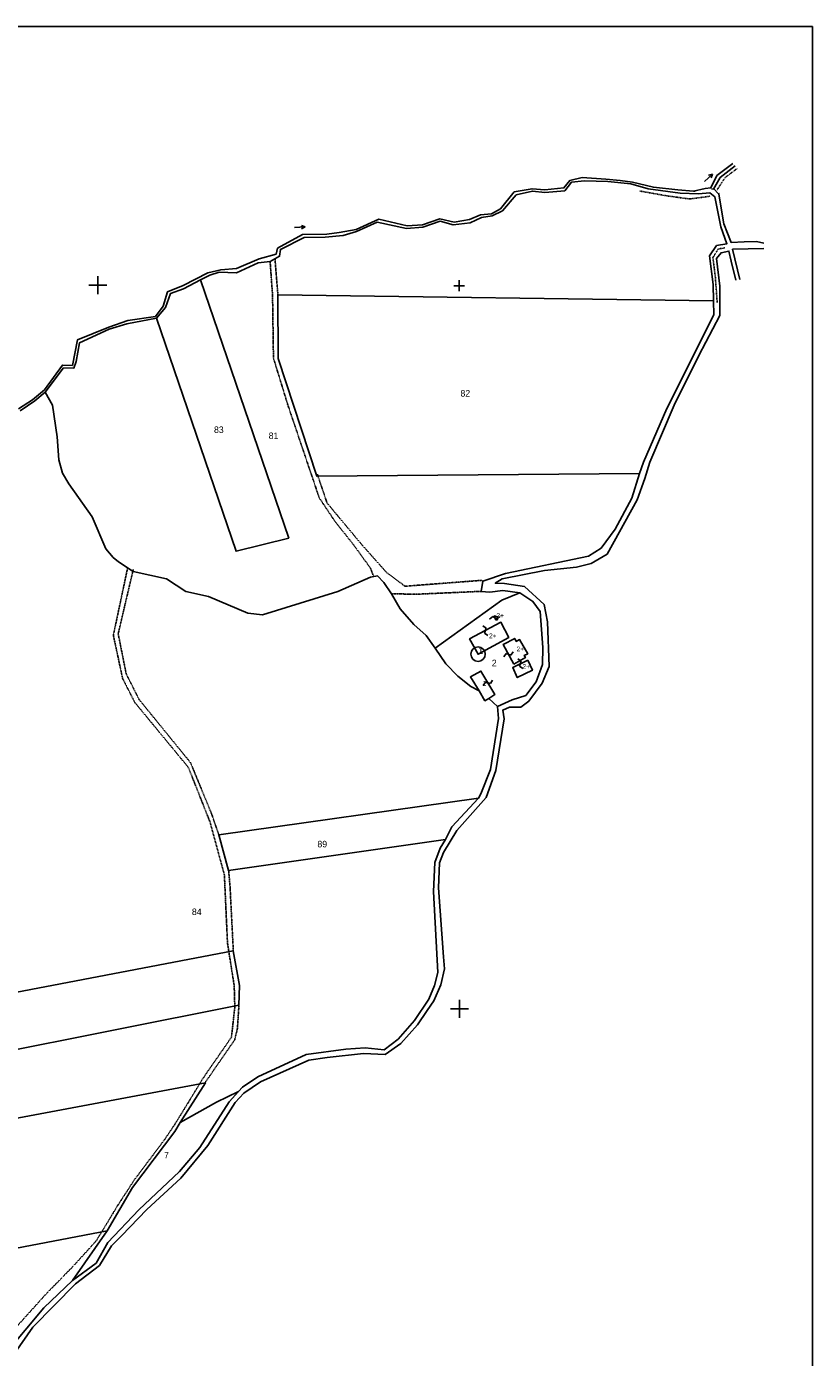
# Model space of a CAD drawing. Header units: metres. Extents: x 3926 to 5195, y -30553 to -28657.
# Tile 9 of 9: x 4761 to 5195, y -29393 to -28657. Entities that reach past the tile are written whole.
import ezdxf

# ---------------------------------------------------------------- set-up
doc = ezdxf.new("R2010")
doc.units = ezdxf.units.M
for name, pattern in [('CONTINUA', [0]), ('TRATTEGGIATA2', [0.3, 0.15, -0.15]), ('TRATTO-PUNTO', [0.4, 0.15, -0.125, 0, -0.125])]:
    doc.linetypes.add(name, pattern=pattern)
for name, color, linetype in [('CONFINE', 3, 'CONTINUA'), ('FABBRICATI', 1, 'CONTINUA'), ('FIDUCIALI', 5, 'CONTINUA'), ('LINEEVARIE', 6, 'CONTINUA'), ('PARTICELLE', 7, 'CONTINUA'), ('SIMBOLI', 6, 'CONTINUA')]:
    doc.layers.add(name, color=color, linetype=linetype)

# ---------------------------------------------------------------- blocks, each defined once
blk = doc.blocks.new('20', base_point=(5, 5))
at = {"layer": 'SIMBOLI'}
blk.add_circle((5, 5), 4, dxfattribs=at)
blk.add_point((5, 5), dxfattribs=at)
blk = doc.blocks.new('1', base_point=(5, 5))
at = {"layer": 'SIMBOLI'}
for p, q in [((5, 2), (5, 8)), ((2, 5), (8, 5))]:
    blk.add_line(p, q, dxfattribs=at)
blk = doc.blocks.new('3', base_point=(5, 5))
at = {"layer": 'SIMBOLI'}
for p, q in [((5, 0), (5, 10)), ((0, 5), (10, 5))]:
    blk.add_line(p, q, dxfattribs=at)
blk = doc.blocks.new('6', base_point=(8, 5))
at = {"layer": 'SIMBOLI'}
for p in [(2, 5), (6, 6), (6, 4)]:
    blk.add_line(p, (8, 5), dxfattribs=at)
blk = doc.blocks.new('9', base_point=(5, 5))
at = {"layer": 'SIMBOLI'}
for p, q in [((2, 5), (4, 6)), ((4, 6), (6, 4)), ((6, 4), (8, 5))]:
    blk.add_line(p, q, dxfattribs=at)

msp = doc.modelspace()

# ---------------------------------------------------------------- linework, layer by layer
at = {"layer": 'CONFINE'}
msp.add_lwpolyline([(4750.533, -29388.956), (4770.287, -29365.404), (4786.096, -29350.362), (4799.155, -29340.622), (4805.513, -29329.301), (4822.771, -29311.252), (4845.277, -29289.916), (4856.387, -29276.786), (4872.582, -29251.529), (4877.865, -29245.798), (4880.027, -29243.453), (4888.45, -29237.706), (4915.174, -29225.386), (4937.046, -29222.345), (4947.885, -29221.561), (4958.282, -29222.66), (4966.147, -29216.766), (4974.995, -29206.444), (4982.972, -29194.655), (4986.062, -29187.166), (4987.988, -29179.888), (4985.603, -29135.196), (4986.354, -29119.136), (4989.29, -29111.242), (4992.145, -29106.397), (4995.695, -29099.464), (5010.385, -29083.667), (5011.837, -29081.168), (5017.167, -29067.72), (5021.534, -29039.545), (5020.881, -29032.996), (5029.064, -29029.182), (5036.599, -29026.744), (5042.274, -29019.339), (5045.857, -29009.764), (5045.994, -29000.212), (5044.591, -28980.407), (5040.498, -28974.795), (5033.269, -28970.017), (5023.987, -28968.808), (5016.796, -28969.618), (5011.979, -28969.244), (5012.903, -28963.548), (5025.443, -28959.451), (5071.341, -28949.848), (5078.203, -28945.433), (5086.086, -28934.813), (5095.141, -28917.733), (5099.487, -28903.991), (5101.643, -28897.825), (5114.564, -28868.12), (5140.509, -28816.329), (5140.362, -28808.61), (5140.192, -28799.667), (5138.156, -28783.677), (5142.07, -28777.961), (5147.739, -28777.009), (5144.432, -28767.734), (5141.074, -28751.092), (5138.372, -28748.824), (5131.992, -28749.527), (5121.904, -28749.035), (5104.302, -28746.612), (5094.655, -28743.933), (5082.027, -28742.696), (5069.101, -28742.223), (5061.86, -28743.033), (5058.142, -28747.732), (5047.102, -28748.771), (5040.305, -28747.902), (5031.349, -28749.943), (5023.656, -28758.783), (5017.949, -28761.615), (5012.027, -28762.62), (5005.814, -28765.557), (4996.445, -28766.585), (4989.184, -28764.5), (4979.629, -28767.866), (4970.665, -28768.687), (4954.525, -28765.137), (4943.006, -28770.243), (4935.724, -28772.578), (4925.645, -28773.407), (4914.142, -28773.534), (4901.012, -28780.226), (4900.48, -28783.939), (4895.28, -28786.818), (4888.697, -28787.523), (4876.725, -28793.191), (4867.196, -28792.848), (4861.936, -28794.458), (4856.835, -28796.981), (4847.393, -28801.972), (4840.214, -28804.56), (4837.48, -28812.25), (4832.555, -28818.227), (4816.157, -28821.334), (4806.345, -28824.244), (4789.927, -28831.771), (4788.072, -28842.148), (4786.781, -28845.916), (4781.154, -28845.648), (4770.857, -28859.028), (4765.164, -28863.943), (4757.144, -28869.382)], dxfattribs=at)
at = {"layer": 'FABBRICATI'}
for points in [[(5010.191, -29003.956), (5027.155, -28994.749), (5022.891, -28986.343), (5005.521, -28995.502), (5010.191, -29003.956)], [(5019.79, -28984.992), (5020.855, -28984.985), (5021.351, -28983.458), (5019.269, -28982.811), (5019.79, -28984.992)], [(5029.955, -29009.458), (5036.347, -29005.906), (5035.779, -29004.649), (5037.671, -29003.712), (5033.153, -28995.863), (5031.31, -28996.958), (5030.516, -28995.282), (5024.125, -28998.605), (5029.955, -29009.458)], [(5037.798, -29007.224), (5029.39, -29011.3), (5031.906, -29016.882), (5040.274, -29012.905), (5037.798, -29007.224)], [(5016.238, -29028.454), (5019.467, -29026.35), (5011.826, -29013.293), (5005.97, -29016.532), (5010.787, -29024.324), (5013.966, -29029.688), (5016.238, -29028.454)]]:
    msp.add_lwpolyline(points, close=True, dxfattribs=at)
at = {"layer": 'LINEEVARIE', "color": 2}
msp.add_lwpolyline([(3926, -30553), (3926, -28657), (5195, -28657), (5195, -30553), (3926, -30553)], dxfattribs=at)
at = {"layer": 'LINEEVARIE'}
for points in [[(5129.28, -28747.987), (5135.671, -28746.555), (5138.962, -28746.076), (5142.21, -28739.399), (5151.032, -28732.634)], [(5152.409, -28733.946), (5144.092, -28740.454), (5140.353, -28746.932)], [(5005.446, -28763.731), (5011.509, -28760.998), (5017.637, -28760.5), (5022.585, -28757.723), (5030.223, -28748.375), (5040.094, -28746.633), (5047.092, -28747.298), (5057.625, -28746.161), (5060.891, -28742.125), (5067.823, -28740.504), (5080.852, -28741.281), (5088.763, -28742.092), (5095.561, -28743.012), (5107.134, -28745.78), (5120.675, -28747.265), (5129.28, -28747.987)], [(5139.219, -28746.633), (5140.353, -28746.932)], [(5143.293, -28749.646), (5140.282, -28746.423)], [(5129.28, -28747.987), (5130.208, -28748.065)], [(5140.353, -28746.932), (5140.236, -28747.135)], [(5143.188, -28749.046), (5143.293, -28749.646)], [(5143.293, -28749.646), (5146.143, -28766.046), (5150.168, -28776.434), (5157.259, -28775.929), (5164.1, -28775.833), (5168.212, -28776.822)], [(4756.123, -28868.322), (4763.994, -28863.341), (4770.494, -28857.811), (4780.484, -28844.129), (4786.01, -28844.346), (4788.801, -28830.204), (4806.136, -28823.229), (4816.549, -28819.401), (4831.889, -28817.215), (4836.209, -28811.649), (4838.586, -28803.606), (4847.279, -28800.093), (4860.914, -28793.144), (4867.997, -28791.471), (4876.658, -28790.804), (4889.24, -28785.385), (4898.546, -28782.783), (4899.335, -28779.577), (4913.118, -28771.966), (4926.698, -28771.825), (4933.482, -28770.815), (4942.796, -28769.228), (4955.324, -28763.404), (4971.009, -28767.059), (4979.52, -28766.647), (4989.176, -28763.28), (4996.992, -28765.057), (5005.446, -28763.731)], [(5152.743, -28797.196), (5150.036, -28786.748), (5148.849, -28781.103), (5144.581, -28782.009), (5141.968, -28785.227), (5143.898, -28800.557), (5143.806, -28816.663), (5132.302, -28838.789), (5118.656, -28866.263), (5105.089, -28897.751), (5102.313, -28906.813), (5098.239, -28918.678), (5081.57, -28948.763), (5072.686, -28953.852), (5064.592, -28955.938), (5046.968, -28957.631), (5023.537, -28962.41), (5019.752, -28964.721), (5024.77, -28964.84), (5035.83, -28966.596), (5046.743, -28976.481), (5048.634, -28986.121), (5049.463, -29010.858), (5045.573, -29020.028), (5038.191, -29029.883), (5033.856, -29033.214), (5027.572, -29033.307), (5023.833, -29034.856), (5024.626, -29039.677), (5020.06, -29068.31), (5014.689, -29083.13), (4998.446, -29101.477), (4991.029, -29113.568), (4988.991, -29119.322), (4988.427, -29133.196), (4991.071, -29171.231), (4991.623, -29177.883), (4989.658, -29186.787), (4985.765, -29195.602), (4982.052, -29200.91), (4976.684, -29208.821), (4967.582, -29219.144), (4958.909, -29225.4), (4946.944, -29224.717), (4926.891, -29226.883), (4916.715, -29228.475), (4889.939, -29240.44), (4880.759, -29246.75), (4875.929, -29251.914), (4860.94, -29275.638), (4846.013, -29293.671), (4827.229, -29310.968), (4813.14, -29325.541), (4807.604, -29331.167), (4800.888, -29342.033), (4787.781, -29352.18), (4764.179, -29376.164), (4753.939, -29390.559)], [(5168.079, -28779.617), (5150.852, -28780.138), (5154.818, -28796.826)]]:
    msp.add_lwpolyline(points, dxfattribs=at)
at = {"layer": 'LINEEVARIE', "linetype": 'TRATTO-PUNTO'}
for points in [[(5153.685, -28735.258), (5146.728, -28740.487), (5142.365, -28747.222)], [(5138.588, -28750.753), (5127.298, -28752.301), (5114.769, -28750.607), (5099.699, -28747.913)], [(5146.64, -28779.353), (5142.995, -28779.886), (5140.038, -28784.63), (5141.381, -28795.646), (5142.388, -28809.509)]]:
    msp.add_lwpolyline(points, dxfattribs=at)
at = {"layer": 'LINEEVARIE', "linetype": 'TRATTEGGIATA2'}
for points in [[(4895.28, -28786.818), (4896.625, -28805.506), (4897.117, -28840.202), (4904.997, -28865.959), (4922.431, -28917.511), (4931.084, -28930.51), (4941.104, -28943.094), (4950.825, -28956.543), (4952.52, -28961.135)], [(4897.967, -28785.331), (4899.562, -28805.232)], [(5012.393, -28963.145), (4969.796, -28966.426), (4959.455, -28958.62), (4945.92, -28943.367), (4932.583, -28927.401), (4926.706, -28920.277), (4921.378, -28904.461)], [(4816.541, -28956.201), (4808.625, -28993.511), (4813.756, -29017.406), (4820.486, -29030.672), (4850.075, -29066.546), (4862.04, -29096.696), (4869.995, -29125.957), (4871.725, -29163.795), (4875.434, -29187.293), (4875.769, -29199.179), (4873.907, -29215.754), (4860.158, -29235.609), (4857.649, -29239.334), (4849.982, -29251.934), (4842.615, -29263.922), (4836.595, -29272.853), (4820.325, -29294.503), (4810.847, -29309.096), (4803.732, -29320.879), (4799.121, -29328.378), (4786.849, -29341.923), (4771.4, -29357.776), (4755.608, -29375.307)], [(4819.626, -28957.214), (4811.305, -28992.68), (4815.714, -29014.802), (4822.856, -29029.03), (4851.324, -29063.998), (4863.179, -29092.878), (4866.852, -29103.776)], [(4962.375, -28970.539), (4975.452, -28970.859), (5011.979, -28969.244)], [(4872.36, -29123.553), (4873.131, -29132.541), (4874.946, -29167.99)], [(4878.042, -29198.046), (4877.218, -29210.905), (4875.69, -29217.215), (4861.942, -29237.121), (4859.039, -29241.151)]]:
    msp.add_lwpolyline(points, dxfattribs=at)
at = {"layer": 'PARTICELLE'}
for points in [[(4856.835, -28796.981), (4905.607, -28939.825), (4876.466, -28947.03), (4832.555, -28818.227), (4816.157, -28821.334), (4806.345, -28824.244), (4789.927, -28831.771), (4788.072, -28842.148), (4786.781, -28845.916), (4781.154, -28845.648), (4770.857, -28859.028), (4775.011, -28866.214), (4777.666, -28883.775), (4778.412, -28896.522), (4780.541, -28903.875), (4784.028, -28909.847), (4796.923, -28927.949), (4804.394, -28945.732), (4808.582, -28950.479), (4811.539, -28953), (4819.632, -28958.179), (4838.006, -28962.375), (4848.747, -28969.365), (4861.283, -28972.025), (4882.935, -28981.229), (4891.151, -28982.14), (4932.619, -28969.366), (4950.808, -28961.472), (4954.553, -28960.735), (4958.075, -28964.268), (4962.375, -28970.539), (4967.196, -28978.941), (4974.806, -28987.527), (4981.537, -28993.579), (4986.502, -29000.659), (5023.264, -28974.198), (5033.269, -28970.017), (5023.987, -28968.808), (5016.796, -28969.618), (5011.979, -28969.244), (5012.903, -28963.548), (5025.443, -28959.451), (5071.341, -28949.848), (5078.203, -28945.433), (5086.086, -28934.813), (5095.141, -28917.733), (5099.487, -28903.991), (4921.081, -28905.479), (4899.704, -28840.541), (4899.562, -28805.232), (5140.362, -28808.61), (5140.192, -28799.667), (5138.156, -28783.677), (5142.07, -28777.961), (5147.739, -28777.009), (5144.432, -28767.734), (5141.074, -28751.092), (5138.372, -28748.824), (5131.992, -28749.527), (5121.904, -28749.035), (5104.302, -28746.612), (5094.655, -28743.933), (5082.027, -28742.696), (5069.101, -28742.223), (5061.86, -28743.033), (5058.142, -28747.732), (5047.102, -28748.771), (5040.305, -28747.902), (5031.349, -28749.943), (5023.656, -28758.783), (5017.949, -28761.615), (5012.027, -28762.62), (5005.814, -28765.557), (4996.445, -28766.585), (4989.184, -28764.5), (4979.629, -28767.866), (4970.665, -28768.687), (4954.525, -28765.137), (4943.006, -28770.243), (4935.724, -28772.578), (4925.645, -28773.407), (4914.142, -28773.534), (4901.012, -28780.226), (4900.48, -28783.939), (4895.28, -28786.818), (4888.697, -28787.523), (4876.725, -28793.191), (4867.196, -28792.848), (4861.936, -28794.458), (4856.835, -28796.981)], [(4832.555, -28818.227), (4876.466, -28947.03), (4905.607, -28939.825), (4856.835, -28796.981), (4847.393, -28801.972), (4840.214, -28804.56), (4837.48, -28812.25), (4832.555, -28818.227)], [(5140.362, -28808.61), (4899.562, -28805.232), (4899.704, -28840.541), (4921.081, -28905.479), (5099.487, -28903.991), (5101.643, -28897.825), (5114.564, -28868.12), (5140.509, -28816.329), (5140.362, -28808.61)], [(5045.857, -29009.764), (5045.994, -29000.212), (5044.591, -28980.407), (5040.498, -28974.795), (5033.269, -28970.017), (5023.264, -28974.198), (4986.502, -29000.659), (4992.49, -29009.255), (4999.075, -29016.223), (5006.209, -29021.815), (5010.787, -29024.324), (5013.966, -29029.688), (5016.238, -29028.454), (5020.881, -29032.996), (5029.064, -29029.182), (5036.599, -29026.744), (5042.274, -29019.339), (5045.857, -29009.764)], [(5010.385, -29083.667), (4866.852, -29103.776), (4872.36, -29123.553), (4992.145, -29106.397), (4995.695, -29099.464), (5010.385, -29083.667)], [(4554.499, -29247.742), (4553.846, -29247.961), (4559.071, -29256.106), (4564.783, -29261.403), (4571.146, -29265.475), (4584.447, -29290.891), (4624.211, -29277.34), (4633.258, -29270.092), (4641.479, -29264.398), (4666.254, -29248.686), (4669.977, -29244.75), (4670.852, -29239.409), (4878.042, -29198.046), (4878.321, -29187.121), (4874.946, -29167.99), (4667.362, -29207.685), (4668.243, -29213.77), (4602.03, -29231.789), (4554.499, -29247.742)], [(4805.266, -29322.8), (4819.138, -29298.829), (4842.592, -29267.936), (4845.497, -29262.887), (4859.587, -29241.048), (4615.686, -29286.72), (4611.679, -29293.656), (4607.362, -29306.996), (4606.287, -29312.744), (4606.516, -29316.502), (4610.251, -29336.444), (4612.634, -29344.048), (4623.876, -29357.437), (4805.266, -29322.8)], [(4877.865, -29245.798), (4865.69, -29251.626), (4845.497, -29262.887), (4842.592, -29267.936), (4819.138, -29298.829), (4805.266, -29322.8), (4786.096, -29350.362), (4799.155, -29340.622), (4805.513, -29329.301), (4822.771, -29311.252), (4845.277, -29289.916), (4856.387, -29276.786), (4872.582, -29251.529), (4877.865, -29245.798)]]:
    msp.add_lwpolyline(points, close=True, dxfattribs=at)
for points in [[(4615.686, -29286.72), (4859.587, -29241.048), (4845.497, -29262.887), (4865.69, -29251.626), (4877.865, -29245.798), (4880.027, -29243.453), (4888.45, -29237.706), (4915.174, -29225.386), (4937.046, -29222.345), (4947.885, -29221.561), (4958.282, -29222.66), (4966.147, -29216.766), (4974.995, -29206.444), (4982.972, -29194.655), (4986.062, -29187.166), (4987.988, -29179.888), (4985.603, -29135.196), (4986.354, -29119.136), (4989.29, -29111.242), (4992.145, -29106.397), (4872.36, -29123.553), (4866.852, -29103.776), (5010.385, -29083.667), (5011.837, -29081.168), (5017.167, -29067.72), (5021.534, -29039.545), (5020.881, -29032.996), (5020.881, -29032.996), (5016.238, -29028.454), (5013.966, -29029.688), (5010.787, -29024.324), (5006.209, -29021.815), (4999.075, -29016.223), (4992.49, -29009.255), (4986.502, -29000.659), (4981.537, -28993.579), (4974.806, -28987.527), (4967.196, -28978.941), (4962.375, -28970.539), (4958.075, -28964.268), (4954.553, -28960.735), (4950.808, -28961.472), (4932.619, -28969.366), (4891.151, -28982.14), (4882.935, -28981.229), (4861.283, -28972.025), (4848.747, -28969.365), (4838.006, -28962.375), (4819.632, -28958.179), (4811.539, -28953), (4808.582, -28950.479), (4804.394, -28945.732), (4796.923, -28927.949), (4784.028, -28909.847), (4780.541, -28903.875), (4778.412, -28896.522), (4777.666, -28883.775), (4775.011, -28866.214), (4770.857, -28859.028), (4765.164, -28863.943), (4757.144, -28869.382)], [(4667.362, -29207.685), (4874.946, -29167.99), (4878.321, -29187.121), (4878.042, -29198.046), (4670.852, -29239.409)], [(4750.533, -29388.956), (4770.287, -29365.404), (4786.096, -29350.362), (4786.096, -29350.362), (4805.266, -29322.8), (4623.876, -29357.437)]]:
    msp.add_lwpolyline(points, dxfattribs=at)

# ---------------------------------------------------------------- block references
at = {"layer": 'FIDUCIALI'}
msp.add_blockref('20', (5010.191, -29003.956), dxfattribs=at)
at = {"layer": 'SIMBOLI'}
for name, p, rotation in [('6', (5139.822, -28738.602), 41.084), ('6', (4914.66, -28767.79), 3.037), ('9', (5019.53, -28983.901), 13.408), ('9', (5014.206, -28990.922), 297.845), ('9', (5027.048, -29004.044), 28.249), ('9', (5033.594, -29009.262), 295.897), ('9', (5015.646, -29019.821), 210.348)]:
    msp.add_blockref(name, p, dxfattribs=dict(at, rotation=rotation))
for name, p in [('3', (4800, -28800)), ('1', (4999.737, -28800.244)), ('3', (5000, -29200))]:
    msp.add_blockref(name, p, dxfattribs=at)

# ---------------------------------------------------------------- texts
at = {"layer": 'FABBRICATI', "color": 7}
for p in [(5020.368, -28983.902), (5016.303, -28995.15), (5031.523, -29002.37), (5034.816, -29012.053), (5012.829, -29021.491)]:
    msp.add_text('2+', height=2.6, dxfattribs=at).set_placement(p)
at = {"layer": 'FIDUCIALI'}
msp.add_text('1', height=4, dxfattribs=at).set_placement((5010.191, -29003.956))
at = {"layer": 'PARTICELLE', "color": 7}
for s, p in [('82', (5000.494, -28861.563)), ('83', (4864.259, -28881.675)), ('81', (4894.486, -28885.03)), ('2', (5017.809, -29010.635)), ('89', (4921.429, -29110.779)), ('84', (4852.056, -29148.227)), ('7', (4836.664, -29282.81))]:
    msp.add_text(s, height=3.6, dxfattribs=at).set_placement(p)

doc.saveas('drawing.dxf')
